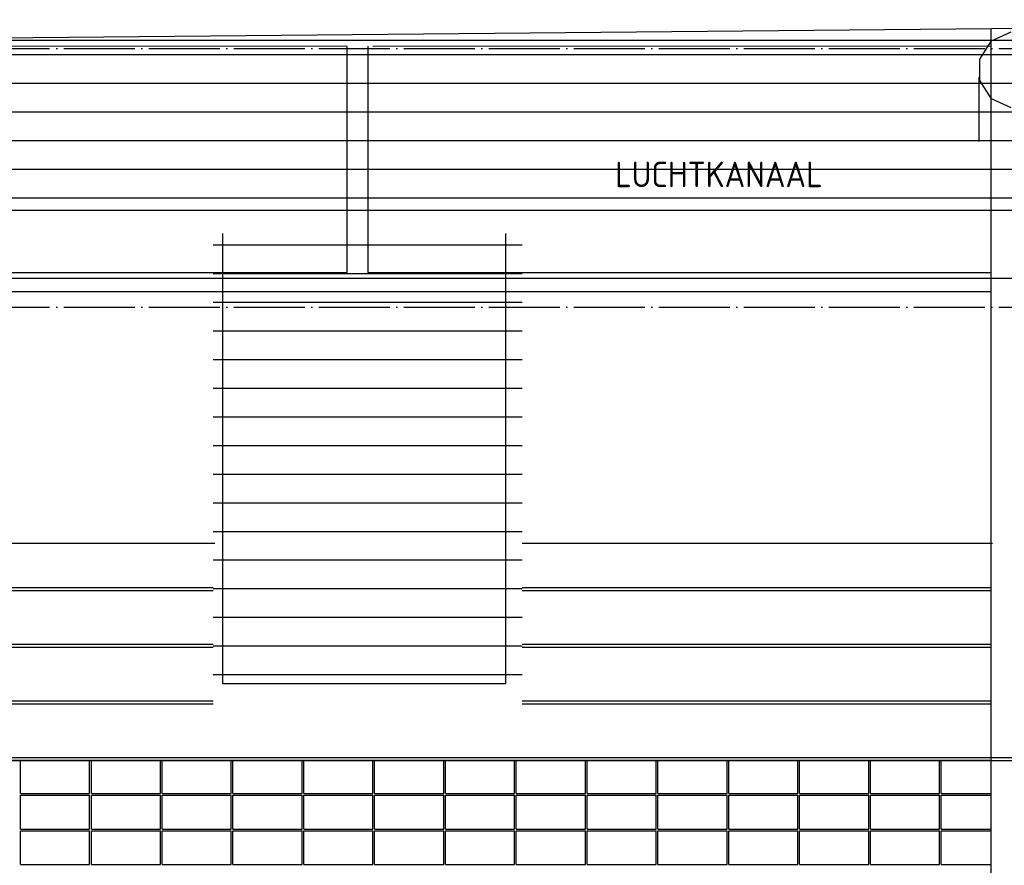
# Model space of a CAD drawing. Extents: x -37450 to 20409, y -12428 to 23550.
# Tile 8 of 55: x -27036 to -23560, y -5406 to -2422. Entities that reach past the tile are written whole.
import ezdxf

# ---------------------------------------------------------------- set-up
doc = ezdxf.new("R2010")
doc.units = 0
doc.header["$MEASUREMENT"] = 0
for name, pattern in [('DASHDOT', [300, 250, -25, 0, -25]), ('DASHED', [75, 50, -25]), ('DOT', [50, 0, -50])]:
    doc.linetypes.add(name, pattern=pattern)
for name, color, linetype in [('LAYER01', 7, 'CONTINUOUS'), ('LAYER107', 2, 'DOT'), ('LAYER28', 1, 'CONTINUOUS'), ('LAYER56', 2, 'DASHED')]:
    doc.layers.add(name, color=color, linetype=linetype)
doc.styles.get("Standard").update_dxf_attribs({"font": 'isocp.shx'})

msp = doc.modelspace()

# ---------------------------------------------------------------- linework, layer by layer
at = {"layer": 'LAYER01', "color": 1, "linetype": 'Continuous'}
for p, q in [((-31269.4397, -2524.12605), (-20258.25195, -2422.1266)), ((-25879.75465, -2516.12455), (-27929.9408, -2514.96925)), ((-25879.75465, -3314.1247), (-25879.75465, -2516.12455)), ((-25806.75355, -2514.96925), (-25806.75355, -3314.1247)), ((-25806.75355, -2514.96925), (-25806.75355, -3314.1247)), ((-23607.2525, -2515.1869), (-25789.7522, -2516.12455)), ((-23607.2525, -3314.1247), (-23607.2525, -2515.1869)), ((-23649.69025, -2851.8297), (-23649.69025, -2625.1728)), ((-15136.37695, -3335.12535), (-37450, -3335.12535)), ((-27929.9408, -3314.1247), (-25936.06565, -3314.1247)), ((-27929.9408, -3314.1247), (-25879.75465, -3314.1247)), ((-25806.75355, -3314.1247), (-23607.2525, -3314.1247)), ((-27929.9408, -3381.1249), (-23607.2525, -3381.1249)), ((-26347.94005, -4270.1267), (-27929.56545, -4270.1267)), ((-23601.9409, -4270.1267), (-25262.2528, -4270.1267))]:
    msp.add_line(p, q, dxfattribs=at)
at = {"layer": 'LAYER01', "color": 1, "linetype": 'DASHDOT'}
for p, q in [((-32582.25405, -2524.12605), (-3736.12745, -2524.12605)), ((-32582.25405, -3436.1252), (-3736.12745, -3436.1252)), ((-32582.25405, -5036.12635), (-3736.12745, -5036.12635))]:
    msp.add_line(p, q, dxfattribs=at)
at = {"layer": 'LAYER01', "color": 5, "linetype": 'Continuous'}
for p, q in [((-27929.56545, -4426.12455), (-26353.25315, -4426.12455)), ((-27929.56545, -4436.1252), (-26353.25315, -4436.1252)), ((-25262.2528, -4426.12455), (-23607.2525, -4426.12455)), ((-25262.2528, -4436.1252), (-23607.2525, -4436.1252)), ((-27929.56545, -4626.12495), (-26353.25315, -4626.12495)), ((-27929.56545, -4636.12555), (-26353.25315, -4636.12555)), ((-25262.2528, -4626.12495), (-23607.2525, -4626.12495)), ((-25262.2528, -4636.12555), (-23607.2525, -4636.12555)), ((-27929.56545, -4826.12535), (-26353.25315, -4826.12535)), ((-25262.2528, -4826.12535), (-23607.2525, -4826.12535)), ((-27929.56545, -4836.12595), (-26353.25315, -4836.12595)), ((-25262.2528, -4836.12595), (-23607.2525, -4836.12595)), ((-23607.2525, -5036.12635), (-27931.25305, -5036.12635)), ((-27704.56545, -5026.1257), (-23387.5656, -5026.1257)), ((-27704.56545, -5036.12635), (-23387.5656, -5036.12635)), ((-27033.25195, -5153.12655), (-27033.25195, -5036.12635)), ((-26789.25475, -5153.12655), (-26789.25475, -5036.12635)), ((-26783.255, -5153.12655), (-26783.255, -5036.12635)), ((-26539.2517, -5153.12655), (-26539.2517, -5036.12635)), ((-26533.25195, -5153.12655), (-26533.25195, -5036.12635)), ((-26289.25475, -5153.12655), (-26289.25475, -5036.12635)), ((-26283.25195, -5153.12655), (-26283.25195, -5036.12635)), ((-26039.2517, -5153.12655), (-26039.2517, -5036.12635)), ((-26033.25195, -5153.12655), (-26033.25195, -5036.12635)), ((-25789.25475, -5153.12655), (-25789.25475, -5036.12635)), ((-25783.25195, -5153.12655), (-25783.25195, -5036.12635)), ((-25539.25325, -5153.12655), (-25539.25325, -5036.12635)), ((-25533.2535, -5153.12655), (-25533.2535, -5036.12635)), ((-25289.25325, -5153.12655), (-25289.25325, -5036.12635)), ((-25283.25195, -5153.12655), (-25283.25195, -5036.12635)), ((-25039.25325, -5153.12655), (-25039.25325, -5036.12635)), ((-25033.2535, -5153.12655), (-25033.2535, -5036.12635)), ((-24789.25325, -5153.12655), (-24789.25325, -5036.12635)), ((-24783.2535, -5153.12655), (-24783.2535, -5036.12635)), ((-24539.25325, -5153.12655), (-24539.25325, -5036.12635)), ((-24533.2535, -5153.12655), (-24533.2535, -5036.12635)), ((-24289.25325, -5153.12655), (-24289.25325, -5036.12635)), ((-24283.2535, -5153.12655), (-24283.2535, -5036.12635)), ((-24039.25325, -5153.12655), (-24039.25325, -5036.12635)), ((-24033.2535, -5153.12655), (-24033.2535, -5036.12635)), ((-23789.25325, -5153.12655), (-23789.25325, -5036.12635)), ((-23783.2535, -5153.12655), (-23783.2535, -5036.12635)), ((-27033.25195, -5153.12655), (-26789.25475, -5153.12655)), ((-27033.25195, -5159.1263), (-26789.25475, -5159.1263)), ((-27033.25195, -5278.1254), (-27033.25195, -5159.1263)), ((-26789.25475, -5278.1254), (-26789.25475, -5159.1263)), ((-26783.255, -5153.12655), (-26539.2517, -5153.12655)), ((-26783.255, -5159.1263), (-26539.2517, -5159.1263)), ((-26783.255, -5278.1254), (-26783.255, -5159.1263)), ((-26539.2517, -5278.1254), (-26539.2517, -5159.1263)), ((-26533.25195, -5153.12655), (-26289.25475, -5153.12655)), ((-26533.25195, -5159.1263), (-26289.25475, -5159.1263)), ((-26533.25195, -5278.1254), (-26533.25195, -5159.1263)), ((-26289.25475, -5278.1254), (-26289.25475, -5159.1263)), ((-26283.25195, -5153.12655), (-26039.2517, -5153.12655)), ((-26283.25195, -5159.1263), (-26039.2517, -5159.1263)), ((-26283.25195, -5278.1254), (-26283.25195, -5159.1263)), ((-26039.2517, -5278.1254), (-26039.2517, -5159.1263)), ((-26033.25195, -5153.12655), (-25789.25475, -5153.12655)), ((-26033.25195, -5159.1263), (-25789.25475, -5159.1263)), ((-26033.25195, -5278.1254), (-26033.25195, -5159.1263)), ((-25789.25475, -5278.1254), (-25789.25475, -5159.1263)), ((-25783.25195, -5153.12655), (-25539.25325, -5153.12655)), ((-25783.25195, -5159.1263), (-25539.25325, -5159.1263)), ((-25783.25195, -5278.1254), (-25783.25195, -5159.1263)), ((-25539.25325, -5278.1254), (-25539.25325, -5159.1263)), ((-25533.2535, -5153.12655), (-25289.25325, -5153.12655)), ((-25533.2535, -5159.1263), (-25289.25325, -5159.1263)), ((-25533.2535, -5278.1254), (-25533.2535, -5159.1263)), ((-25289.25325, -5278.1254), (-25289.25325, -5159.1263)), ((-25283.25195, -5153.12655), (-25039.25325, -5153.12655)), ((-25283.25195, -5159.1263), (-25039.25325, -5159.1263)), ((-25283.25195, -5278.1254), (-25283.25195, -5159.1263)), ((-25039.25325, -5278.1254), (-25039.25325, -5159.1263)), ((-25033.2535, -5153.12655), (-24789.25325, -5153.12655)), ((-25033.2535, -5159.1263), (-24789.25325, -5159.1263)), ((-25033.2535, -5278.1254), (-25033.2535, -5159.1263)), ((-24789.25325, -5278.1254), (-24789.25325, -5159.1263)), ((-24783.2535, -5153.12655), (-24539.25325, -5153.12655)), ((-24783.2535, -5159.1263), (-24539.25325, -5159.1263)), ((-24783.2535, -5278.1254), (-24783.2535, -5159.1263)), ((-24539.25325, -5278.1254), (-24539.25325, -5159.1263)), ((-24533.2535, -5153.12655), (-24289.25325, -5153.12655)), ((-24533.2535, -5159.1263), (-24289.25325, -5159.1263)), ((-24533.2535, -5278.1254), (-24533.2535, -5159.1263)), ((-24289.25325, -5278.1254), (-24289.25325, -5159.1263)), ((-24283.2535, -5153.12655), (-24039.25325, -5153.12655)), ((-24283.2535, -5159.1263), (-24039.25325, -5159.1263)), ((-24283.2535, -5278.1254), (-24283.2535, -5159.1263)), ((-24039.25325, -5278.1254), (-24039.25325, -5159.1263)), ((-24033.2535, -5153.12655), (-23789.25325, -5153.12655)), ((-24033.2535, -5159.1263), (-23789.25325, -5159.1263)), ((-24033.2535, -5278.1254), (-24033.2535, -5159.1263)), ((-23789.25325, -5278.1254), (-23789.25325, -5159.1263)), ((-23783.2535, -5153.12655), (-23607.2525, -5153.12655)), ((-23783.2535, -5159.1263), (-23607.2525, -5159.1263)), ((-23783.2535, -5278.1254), (-23783.2535, -5159.1263)), ((-27033.25195, -5278.1254), (-26789.25475, -5278.1254)), ((-26783.255, -5278.1254), (-26539.2517, -5278.1254)), ((-26533.25195, -5278.1254), (-26289.25475, -5278.1254)), ((-26283.25195, -5278.1254), (-26039.2517, -5278.1254)), ((-26033.25195, -5278.1254), (-25789.25475, -5278.1254)), ((-25783.25195, -5278.1254), (-25539.25325, -5278.1254)), ((-25533.2535, -5278.1254), (-25289.25325, -5278.1254)), ((-25283.25195, -5278.1254), (-25039.25325, -5278.1254)), ((-25033.2535, -5278.1254), (-24789.25325, -5278.1254)), ((-24783.2535, -5278.1254), (-24539.25325, -5278.1254)), ((-24533.2535, -5278.1254), (-24289.25325, -5278.1254)), ((-24283.2535, -5278.1254), (-24039.25325, -5278.1254)), ((-24033.2535, -5278.1254), (-23789.25325, -5278.1254)), ((-23783.2535, -5278.1254), (-23607.2525, -5278.1254)), ((-27033.25195, -5284.1255), (-26789.25475, -5284.1255)), ((-27033.25195, -5403.1246), (-27033.25195, -5284.1255)), ((-26789.25475, -5403.1246), (-26789.25475, -5284.1255)), ((-26783.255, -5284.1255), (-26539.2517, -5284.1255)), ((-26783.255, -5403.1246), (-26783.255, -5284.1255)), ((-26539.2517, -5403.1246), (-26539.2517, -5284.1255)), ((-26533.25195, -5284.1255), (-26289.25475, -5284.1255)), ((-26533.25195, -5403.1246), (-26533.25195, -5284.1255)), ((-26289.25475, -5403.1246), (-26289.25475, -5284.1255)), ((-26283.25195, -5284.1255), (-26039.2517, -5284.1255)), ((-26283.25195, -5403.1246), (-26283.25195, -5284.1255)), ((-26039.2517, -5403.1246), (-26039.2517, -5284.1255)), ((-26033.25195, -5284.1255), (-25789.25475, -5284.1255)), ((-26033.25195, -5403.1246), (-26033.25195, -5284.1255)), ((-25789.25475, -5403.1246), (-25789.25475, -5284.1255)), ((-25783.25195, -5284.1255), (-25539.25325, -5284.1255)), ((-25783.25195, -5403.1246), (-25783.25195, -5284.1255)), ((-25539.25325, -5403.1246), (-25539.25325, -5284.1255)), ((-25533.2535, -5284.1255), (-25289.25325, -5284.1255)), ((-25533.2535, -5403.1246), (-25533.2535, -5284.1255)), ((-25289.25325, -5403.1246), (-25289.25325, -5284.1255)), ((-25283.25195, -5284.1255), (-25039.25325, -5284.1255)), ((-25283.25195, -5403.1246), (-25283.25195, -5284.1255)), ((-25039.25325, -5403.1246), (-25039.25325, -5284.1255)), ((-25033.2535, -5284.1255), (-24789.25325, -5284.1255)), ((-25033.2535, -5403.1246), (-25033.2535, -5284.1255)), ((-24789.25325, -5403.1246), (-24789.25325, -5284.1255)), ((-24783.2535, -5284.1255), (-24539.25325, -5284.1255)), ((-24783.2535, -5403.1246), (-24783.2535, -5284.1255)), ((-24539.25325, -5403.1246), (-24539.25325, -5284.1255)), ((-24533.2535, -5284.1255), (-24289.25325, -5284.1255)), ((-24533.2535, -5403.1246), (-24533.2535, -5284.1255)), ((-24289.25325, -5403.1246), (-24289.25325, -5284.1255)), ((-24283.2535, -5284.1255), (-24039.25325, -5284.1255)), ((-24283.2535, -5403.1246), (-24283.2535, -5284.1255)), ((-24039.25325, -5403.1246), (-24039.25325, -5284.1255)), ((-24033.2535, -5284.1255), (-23789.25325, -5284.1255)), ((-24033.2535, -5403.1246), (-24033.2535, -5284.1255)), ((-23789.25325, -5403.1246), (-23789.25325, -5284.1255)), ((-23783.2535, -5284.1255), (-23607.2525, -5284.1255)), ((-23783.2535, -5403.1246), (-23783.2535, -5284.1255)), ((-27033.25195, -5403.1246), (-26789.25475, -5403.1246)), ((-26783.255, -5403.1246), (-26539.2517, -5403.1246)), ((-26533.25195, -5403.1246), (-26289.25475, -5403.1246)), ((-26283.25195, -5403.1246), (-26039.2517, -5403.1246)), ((-26033.25195, -5403.1246), (-25789.25475, -5403.1246)), ((-25783.25195, -5403.1246), (-25539.25325, -5403.1246)), ((-25533.2535, -5403.1246), (-25289.25325, -5403.1246)), ((-25283.25195, -5403.1246), (-25039.25325, -5403.1246)), ((-25033.2535, -5403.1246), (-24789.25325, -5403.1246)), ((-24783.2535, -5403.1246), (-24539.25325, -5403.1246)), ((-24533.2535, -5403.1246), (-24289.25325, -5403.1246)), ((-24283.2535, -5403.1246), (-24039.25325, -5403.1246)), ((-24033.2535, -5403.1246), (-23789.25325, -5403.1246)), ((-23783.2535, -5403.1246), (-23607.2525, -5403.1246))]:
    msp.add_line(p, q, dxfattribs=at)
at = {"layer": 'LAYER28', "color": 1, "linetype": 'Continuous'}
msp.add_line((-23607.2525, -6864.1258), (-23607.2525, -2457.12605), dxfattribs=at)
at = {"layer": 'LAYER56', "color": 1, "linetype": 'Continuous'}
for p, q in [((-23605.73275, -2497.16015), (-23536.4853, -2465.501)), ((-30420.5658, -2494.1244), (-9892.00285, -2494.1244)), ((-23646.7743, -2561.0527), (-23605.73275, -2497.16015)), ((-23646.7743, -2637.1971), (-23646.7743, -2561.0527)), ((-23605.73275, -2701.08965), (-23646.7743, -2637.1971)), ((-23536.4853, -2732.7488), (-23605.73275, -2701.08965)), ((-30420.5658, -3094.12575), (-9892.00285, -3094.12575)), ((-26320.5658, -3176.12665), (-26320.5658, -4764.1258)), ((-26320.5658, -3176.12665), (-26320.5658, -4764.1258)), ((-25320.5658, -4764.1258), (-25320.5658, -3176.12665)), ((-25320.5658, -4764.1258), (-25320.5658, -3176.12665)), ((-26320.5658, -4764.1258), (-25320.5658, -4764.1258)), ((-26320.5658, -4764.1258), (-25320.5658, -4764.1258))]:
    msp.add_line(p, q, dxfattribs=at)
at = {"layer": 'LAYER56', "color": 3, "linetype": 'Continuous'}
for p, q in [((-9556.25305, -2546.19295), (-30782.81555, -2546.19045)), ((-9556.25305, -2647.2595), (-30782.81555, -2647.25705)), ((-9556.25305, -2748.3261), (-30782.81555, -2748.32365)), ((-9556.25305, -2849.3927), (-30782.81555, -2849.3902)), ((-9556.25305, -2950.4568), (-30782.81555, -2950.4568)), ((-9556.25305, -3051.5234), (-30782.81555, -3051.5234)), ((-25262.2528, -3218.1919), (-26353.25315, -3218.1919)), ((-25262.2528, -3319.2585), (-26353.25315, -3319.2585)), ((-25262.2528, -3420.3251), (-26353.25315, -3420.3251)), ((-25262.2528, -3521.3917), (-26353.25315, -3521.3917)), ((-25262.2528, -3622.45825), (-26353.25315, -3622.45825)), ((-25262.2528, -3723.52485), (-26353.25315, -3723.52485)), ((-25262.2528, -3824.59145), (-26353.25315, -3824.59145)), ((-25262.2528, -3925.65575), (-26353.25315, -3925.65575)), ((-25262.2528, -4026.72235), (-26353.25315, -4026.72235)), ((-25262.2528, -4127.78895), (-26353.25315, -4127.78895)), ((-25262.2528, -4228.8555), (-26353.25315, -4228.8555)), ((-25262.2528, -4329.9221), (-26353.25315, -4329.9221)), ((-25262.2528, -4430.9887), (-26353.25315, -4430.9887)), ((-25262.2528, -4532.0553), (-26353.25315, -4532.0553)), ((-25262.2528, -4633.12185), (-26353.25315, -4633.12185)), ((-25262.2528, -4734.1858), (-26353.25315, -4734.1858))]:
    msp.add_line(p, q, dxfattribs=at)

# ---------------------------------------------------------------- texts
at = {"layer": 'LAYER107', "color": 1}
msp.add_text('LUCHTKANAAL', height=90, dxfattribs=at).set_placement((-24934.25295, -3013.12465))

doc.saveas('drawing.dxf')
